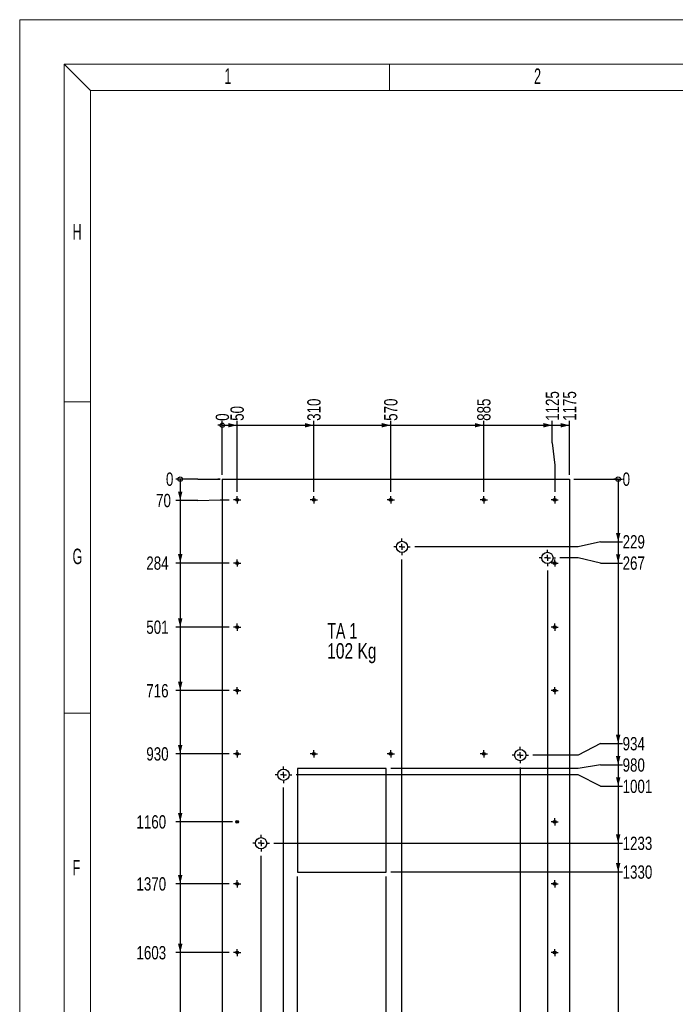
# Model space of a CAD drawing. Header units: millimetres. Extents: x 0 to 841, y 0 to 594.
# Tile 84 of 102: x 0 to 148, y 372 to 594. Entities that reach past the tile are written whole.
import ezdxf

# ---------------------------------------------------------------- set-up
doc = ezdxf.new("R2010")
doc.units = ezdxf.units.MM
doc.linetypes.add('CENTERX2', pattern=[20.32, 12.7, -2.54, 2.54, -2.54])
for name, color, linetype in [('COTES', 1, 'Continuous'), ('NOTES', 6, 'Continuous'), ('TRAIT-MIXTES', 3, 'CENTERX2')]:
    doc.layers.add(name, color=color, linetype=linetype)
doc.layers.add('TRAIT-FORT', color=4, linetype='Continuous', lineweight=25)
doc.styles.add('SLDTEXTSTYLE0', font='TXT', dxfattribs={"width": 0.75})
doc.styles.add('SLDTEXTSTYLE2', font='TXT', dxfattribs={"width": 0.6875})
doc.styles.add('SLDTEXTSTYLE3', font='TXT', dxfattribs={"width": 0.605})
doc.dimstyles.new('SLDDIMSTYLE2', dxfattribs={"dimtxt": 3, "dimasz": 0.333333, "dimexe": 0, "dimexo": 0.0625, "dimgap": 0.75, "dimtad": 0, "dimtih": 1, "dimtoh": 1, "dimdec": 0, "dimlfac": 15, "dimrnd": 1e-09, "dimdsep": 46, "dimtxsty": 'SLDTEXTSTYLE0', "dimblk1": 'ORIGIN', "dimblk2": 'ORIGIN', "dimsah": 1, "dimcen": 0.09, "dimadec": 0, "dimazin": 2, "dimtfac": 1, "dimtdec": 0, "dimtofl": 0, "dimtmove": 0, "dimatfit": 3, "dimldrblk": 'ORIGIN', "dimfxl": 1, "dimfrac": 2, "dimtolj": 1, "dimtzin": 12, "dimarcsym": 0})
doc.dimstyles.new('SLDDIMSTYLE3', dxfattribs={"dimtxt": 3, "dimasz": 2, "dimexe": 0, "dimexo": 0.0625, "dimgap": 0.75, "dimtad": 0, "dimtih": 1, "dimtoh": 1, "dimdec": 0, "dimlfac": 15, "dimrnd": 1e-09, "dimzin": 12, "dimdsep": 46, "dimtxsty": 'SLDTEXTSTYLE0', "dimsah": 1, "dimcen": 0.09, "dimadec": 0, "dimazin": 3, "dimtfac": 1, "dimtdec": 0, "dimtofl": 0, "dimtmove": 0, "dimatfit": 3, "dimfxl": 1, "dimfrac": 2, "dimtolj": 1, "dimtzin": 12, "dimarcsym": 0})

# ---------------------------------------------------------------- blocks, each defined once
blk = doc.blocks.new('SW_NOTE_3')
at = {"layer": 'NOTES', "color": 0, "char_height": 3.5, "attachment_point": 1}
for s, insert, style in [('TA 1', (0, 4.51), 'SLDTEXTSTYLE2'), ('102 Kg', (0, -0.01), 'SLDTEXTSTYLE0')]:
    blk.add_mtext(s, dxfattribs=dict(at, insert=insert, style=style))
blk = doc.blocks.new('_ORIGIN')
at = {"color": 0, "linetype": 'ByBlock', "lineweight": -2}
blk.add_line((0, 0), (-1, 0), dxfattribs=at)
blk.add_circle((0, 0), 0.5, dxfattribs=at)
blk = doc.blocks.new('_D_90')
at = {"layer": 'COTES', "color": 1, "transparency": 16777216}
blk.add_line((45.71, 491.25), (45.71, 503.41), dxfattribs=at)
blk.add_blockref('_ORIGIN', (45.71, 502.41), dxfattribs=at)
at = {"layer": 'COTES', "color": 1, "transparency": 16777216, "insert": (44.23, 503.41), "char_height": 3, "attachment_point": 1, "rotation": 90, "style": 'SLDTEXTSTYLE0'}
blk.add_mtext('0', dxfattribs=at)
blk = doc.blocks.new('_D_91')
at = {"layer": 'COTES', "color": 1, "transparency": 16777216}
for p, q in [((45.71, 502.41), (49.05, 502.41)), ((49.05, 487.4), (49.05, 503.41))]:
    blk.add_line(p, q, dxfattribs=at)
blk.add_solid([(49.05, 502.41), (47.05, 502.91), (47.05, 501.91)], dxfattribs=at)
at = {"layer": 'COTES', "color": 1, "transparency": 16777216, "insert": (47.56, 503.41), "char_height": 3, "attachment_point": 1, "rotation": 90, "style": 'SLDTEXTSTYLE0'}
blk.add_mtext('50', dxfattribs=at)
blk = doc.blocks.new('_D_92')
at = {"layer": 'COTES', "color": 1, "transparency": 16777216}
for p, q in [((49.05, 502.41), (66.38, 502.41)), ((66.38, 487.4), (66.38, 503.41))]:
    blk.add_line(p, q, dxfattribs=at)
blk.add_solid([(66.38, 502.41), (64.38, 502.91), (64.38, 501.91)], dxfattribs=at)
at = {"layer": 'COTES', "color": 1, "transparency": 16777216, "insert": (64.89, 503.41), "char_height": 3, "attachment_point": 1, "rotation": 90, "style": 'SLDTEXTSTYLE0'}
blk.add_mtext('310', dxfattribs=at)
blk = doc.blocks.new('_D_93')
at = {"layer": 'COTES', "color": 1, "transparency": 16777216}
for p, q in [((66.38, 502.41), (83.71, 502.41)), ((83.71, 487.4), (83.71, 503.41))]:
    blk.add_line(p, q, dxfattribs=at)
blk.add_solid([(83.71, 502.41), (81.71, 502.91), (81.71, 501.91)], dxfattribs=at)
at = {"layer": 'COTES', "color": 1, "transparency": 16777216, "insert": (82.23, 503.41), "char_height": 3, "attachment_point": 1, "rotation": 90, "style": 'SLDTEXTSTYLE0'}
blk.add_mtext('570', dxfattribs=at)
blk = doc.blocks.new('_D_94')
at = {"layer": 'COTES', "color": 1, "transparency": 16777216}
for p, q in [((83.71, 502.41), (104.71, 502.41)), ((104.71, 487.4), (104.71, 503.41))]:
    blk.add_line(p, q, dxfattribs=at)
blk.add_solid([(104.71, 502.41), (102.71, 502.91), (102.71, 501.91)], dxfattribs=at)
at = {"layer": 'COTES', "color": 1, "transparency": 16777216, "insert": (103.23, 503.41), "char_height": 3, "attachment_point": 1, "rotation": 90, "style": 'SLDTEXTSTYLE0'}
blk.add_mtext('885', dxfattribs=at)
blk = doc.blocks.new('_D_95')
at = {"layer": 'COTES', "color": 1, "transparency": 16777216}
for p, q in [((104.71, 502.41), (120.17, 502.41)), ((120.17, 498.41), (120.17, 503.41)), ((120.17, 498.41), (120.71, 493.41)), ((120.71, 493.41), (120.71, 487.4))]:
    blk.add_line(p, q, dxfattribs=at)
blk.add_solid([(120.17, 502.41), (118.17, 502.91), (118.17, 501.91)], dxfattribs=at)
at = {"layer": 'COTES', "color": 1, "transparency": 16777216, "insert": (118.69, 503.41), "char_height": 3, "attachment_point": 1, "rotation": 90, "style": 'SLDTEXTSTYLE0'}
blk.add_mtext('1125', dxfattribs=at)
blk = doc.blocks.new('_D_96')
at = {"layer": 'COTES', "color": 1, "transparency": 16777216}
for p, q in [((120.17, 502.41), (124.05, 502.41)), ((124.05, 491.25), (124.05, 503.41))]:
    blk.add_line(p, q, dxfattribs=at)
blk.add_solid([(124.05, 502.41), (122.05, 502.91), (122.05, 501.91)], dxfattribs=at)
at = {"layer": 'COTES', "color": 1, "transparency": 16777216, "insert": (122.56, 503.41), "char_height": 3, "attachment_point": 1, "rotation": 90, "style": 'SLDTEXTSTYLE0'}
blk.add_mtext('1175', dxfattribs=at)
blk = doc.blocks.new('_D_97')
at = {"layer": 'COTES', "color": 1, "transparency": 16777216}
for p, q in [((40.22, 490.25), (35.22, 490.25)), ((40.22, 490.25), (45.22, 490.25)), ((45.22, 490.25), (44.71, 490.25))]:
    blk.add_line(p, q, dxfattribs=at)
blk.add_blockref('_ORIGIN', (36.22, 490.25), dxfattribs=at)
at = {"layer": 'COTES', "color": 1, "transparency": 16777216, "insert": (33, 491.74), "char_height": 3, "attachment_point": 1, "style": 'SLDTEXTSTYLE0'}
blk.add_mtext('0', dxfattribs=at)
blk = doc.blocks.new('_D_98')
at = {"layer": 'COTES', "color": 1, "transparency": 16777216}
for p, q in [((36.22, 490.25), (36.22, 485.44)), ((40.22, 485.44), (35.22, 485.44)), ((40.22, 485.44), (45.22, 485.59)), ((45.22, 485.59), (47.23, 485.59))]:
    blk.add_line(p, q, dxfattribs=at)
blk.add_solid([(36.22, 485.44), (36.72, 487.44), (35.72, 487.44)], dxfattribs=at)
at = {"layer": 'COTES', "color": 1, "transparency": 16777216, "insert": (30.78, 486.93), "char_height": 3, "attachment_point": 1, "style": 'SLDTEXTSTYLE0'}
blk.add_mtext('70', dxfattribs=at)
blk = doc.blocks.new('_D_99')
at = {"layer": 'COTES', "color": 1, "transparency": 16777216}
for p, q in [((36.22, 485.44), (36.22, 471.32)), ((47.23, 471.32), (35.22, 471.32))]:
    blk.add_line(p, q, dxfattribs=at)
blk.add_solid([(36.22, 471.32), (36.72, 473.32), (35.72, 473.32)], dxfattribs=at)
at = {"layer": 'COTES', "color": 1, "transparency": 16777216, "insert": (28.57, 472.8), "char_height": 3, "attachment_point": 1, "style": 'SLDTEXTSTYLE0'}
blk.add_mtext('284', dxfattribs=at)
blk = doc.blocks.new('_D_100')
at = {"layer": 'COTES', "color": 1, "transparency": 16777216}
for p, q in [((36.22, 471.32), (36.22, 456.85)), ((47.23, 456.85), (35.22, 456.85))]:
    blk.add_line(p, q, dxfattribs=at)
blk.add_solid([(36.22, 456.85), (36.72, 458.85), (35.72, 458.85)], dxfattribs=at)
at = {"layer": 'COTES', "color": 1, "transparency": 16777216, "insert": (28.57, 458.34), "char_height": 3, "attachment_point": 1, "style": 'SLDTEXTSTYLE0'}
blk.add_mtext('501', dxfattribs=at)
blk = doc.blocks.new('_D_101')
at = {"layer": 'COTES', "color": 1, "transparency": 16777216}
for p, q in [((36.22, 456.85), (36.22, 442.52)), ((47.23, 442.52), (35.22, 442.52))]:
    blk.add_line(p, q, dxfattribs=at)
blk.add_solid([(36.22, 442.52), (36.72, 444.52), (35.72, 444.52)], dxfattribs=at)
at = {"layer": 'COTES', "color": 1, "transparency": 16777216, "insert": (28.57, 444), "char_height": 3, "attachment_point": 1, "style": 'SLDTEXTSTYLE0'}
blk.add_mtext('716', dxfattribs=at)
blk = doc.blocks.new('_D_102')
at = {"layer": 'COTES', "color": 1, "transparency": 16777216}
for p, q in [((36.22, 442.52), (36.22, 428.25)), ((47.23, 428.25), (35.22, 428.25))]:
    blk.add_line(p, q, dxfattribs=at)
blk.add_solid([(36.22, 428.25), (36.72, 430.25), (35.72, 430.25)], dxfattribs=at)
at = {"layer": 'COTES', "color": 1, "transparency": 16777216, "insert": (28.57, 429.74), "char_height": 3, "attachment_point": 1, "style": 'SLDTEXTSTYLE0'}
blk.add_mtext('930', dxfattribs=at)
blk = doc.blocks.new('_D_103')
at = {"layer": 'COTES', "color": 1, "transparency": 16777216}
for p, q in [((36.22, 428.25), (36.22, 412.92)), ((48.05, 412.92), (35.22, 412.92))]:
    blk.add_line(p, q, dxfattribs=at)
blk.add_solid([(36.22, 412.92), (36.72, 414.92), (35.72, 414.92)], dxfattribs=at)
at = {"layer": 'COTES', "color": 1, "transparency": 16777216, "insert": (26.35, 414.4), "char_height": 3, "attachment_point": 1, "style": 'SLDTEXTSTYLE0'}
blk.add_mtext('1160', dxfattribs=at)
blk = doc.blocks.new('_D_104')
at = {"layer": 'COTES', "color": 1, "transparency": 16777216}
for p, q in [((36.22, 412.92), (36.22, 398.92)), ((47.23, 398.92), (35.22, 398.92))]:
    blk.add_line(p, q, dxfattribs=at)
blk.add_solid([(36.22, 398.92), (36.72, 400.92), (35.72, 400.92)], dxfattribs=at)
at = {"layer": 'COTES', "color": 1, "transparency": 16777216, "insert": (26.35, 400.4), "char_height": 3, "attachment_point": 1, "style": 'SLDTEXTSTYLE0'}
blk.add_mtext('1370', dxfattribs=at)
blk = doc.blocks.new('_D_105')
at = {"layer": 'COTES', "color": 1, "transparency": 16777216}
for p, q in [((36.22, 398.92), (36.22, 383.39)), ((47.23, 383.39), (35.22, 383.39))]:
    blk.add_line(p, q, dxfattribs=at)
blk.add_solid([(36.22, 383.39), (36.72, 385.39), (35.72, 385.39)], dxfattribs=at)
at = {"layer": 'COTES', "color": 1, "transparency": 16777216, "insert": (26.35, 384.87), "char_height": 3, "attachment_point": 1, "style": 'SLDTEXTSTYLE0'}
blk.add_mtext('1603', dxfattribs=at)
blk = doc.blocks.new('_D_106')
at = {"layer": 'COTES', "color": 1, "transparency": 16777216}
for p, q in [((36.22, 383.39), (36.22, 367.92)), ((47.23, 367.92), (35.22, 367.92))]:
    blk.add_line(p, q, dxfattribs=at)
blk.add_solid([(36.22, 367.92), (36.72, 369.92), (35.72, 369.92)], dxfattribs=at)
at = {"layer": 'COTES', "color": 1, "transparency": 16777216, "insert": (26.35, 369.4), "char_height": 3, "attachment_point": 1, "style": 'SLDTEXTSTYLE0'}
blk.add_mtext('1835', dxfattribs=at)
blk = doc.blocks.new('_D_107')
at = {"layer": 'COTES', "color": 1, "transparency": 16777216}
for p, q in [((36.22, 367.92), (36.22, 352.39)), ((47.23, 352.39), (35.22, 352.39))]:
    blk.add_line(p, q, dxfattribs=at)
blk.add_solid([(36.22, 352.39), (36.72, 354.39), (35.72, 354.39)], dxfattribs=at)
at = {"layer": 'COTES', "color": 1, "transparency": 16777216, "insert": (26.35, 353.87), "char_height": 3, "attachment_point": 1, "style": 'SLDTEXTSTYLE0'}
blk.add_mtext('2068', dxfattribs=at)
blk = doc.blocks.new('_D_108')
at = {"layer": 'COTES', "color": 1, "transparency": 16777216}
for p, q in [((36.22, 352.39), (36.22, 336.92)), ((47.23, 336.92), (35.22, 336.92))]:
    blk.add_line(p, q, dxfattribs=at)
blk.add_solid([(36.22, 336.92), (36.72, 338.92), (35.72, 338.92)], dxfattribs=at)
at = {"layer": 'COTES', "color": 1, "transparency": 16777216, "insert": (26.35, 338.4), "char_height": 3, "attachment_point": 1, "style": 'SLDTEXTSTYLE0'}
blk.add_mtext('2300', dxfattribs=at)
blk = doc.blocks.new('_D_109')
at = {"layer": 'COTES', "color": 1, "transparency": 16777216}
for p, q in [((36.22, 336.92), (36.22, 318.19)), ((47.23, 318.19), (35.22, 318.19))]:
    blk.add_line(p, q, dxfattribs=at)
blk.add_solid([(36.22, 318.19), (36.72, 320.19), (35.72, 320.19)], dxfattribs=at)
at = {"layer": 'COTES', "color": 1, "transparency": 16777216, "insert": (26.35, 319.67), "char_height": 3, "attachment_point": 1, "style": 'SLDTEXTSTYLE0'}
blk.add_mtext('2581', dxfattribs=at)
blk = doc.blocks.new('_D_110')
at = {"layer": 'COTES', "color": 1, "transparency": 16777216}
for p, q in [((36.22, 318.19), (36.22, 299.73)), ((40.22, 299.73), (35.22, 299.73)), ((40.22, 299.73), (45.22, 299.59)), ((45.22, 299.59), (48.05, 299.59))]:
    blk.add_line(p, q, dxfattribs=at)
blk.add_solid([(36.22, 299.73), (36.72, 301.73), (35.72, 301.73)], dxfattribs=at)
at = {"layer": 'COTES', "color": 1, "transparency": 16777216, "insert": (26.35, 301.22), "char_height": 3, "attachment_point": 1, "style": 'SLDTEXTSTYLE0'}
blk.add_mtext('2860', dxfattribs=at)
blk = doc.blocks.new('_D_111')
at = {"layer": 'COTES', "color": 1, "transparency": 16777216}
for p, q in [((36.22, 299.73), (36.22, 294.92)), ((44.71, 294.92), (35.22, 294.92))]:
    blk.add_line(p, q, dxfattribs=at)
blk.add_solid([(36.22, 294.92), (36.72, 296.92), (35.72, 296.92)], dxfattribs=at)
at = {"layer": 'COTES', "color": 1, "transparency": 16777216, "insert": (26.35, 296.4), "char_height": 3, "attachment_point": 1, "style": 'SLDTEXTSTYLE0'}
blk.add_mtext('2930', dxfattribs=at)
blk = doc.blocks.new('_D_112')
at = {"layer": 'COTES', "color": 1, "transparency": 16777216}
blk.add_line((125.05, 490.25), (136.04, 490.25), dxfattribs=at)
blk.add_blockref('_ORIGIN', (135.04, 490.25), dxfattribs=at)
at = {"layer": 'COTES', "color": 1, "transparency": 16777216, "insert": (136.04, 491.74), "char_height": 3, "attachment_point": 1, "style": 'SLDTEXTSTYLE0'}
blk.add_mtext('0', dxfattribs=at)
blk = doc.blocks.new('_D_113')
at = {"layer": 'COTES', "color": 1, "transparency": 16777216}
for p, q in [((135.04, 490.25), (135.04, 476.12)), ((131.04, 476.12), (126.04, 474.96)), ((131.04, 476.12), (136.04, 476.12)), ((126.04, 474.96), (89.13, 474.96))]:
    blk.add_line(p, q, dxfattribs=at)
blk.add_solid([(135.04, 476.12), (135.54, 478.12), (134.54, 478.12)], dxfattribs=at)
at = {"layer": 'COTES', "color": 1, "transparency": 16777216, "insert": (136.04, 477.61), "char_height": 3, "attachment_point": 1, "style": 'SLDTEXTSTYLE0'}
blk.add_mtext('229', dxfattribs=at)
blk = doc.blocks.new('_D_114')
at = {"layer": 'COTES', "color": 1, "transparency": 16777216}
for p, q in [((135.04, 476.12), (135.04, 471.31)), ((126.04, 472.47), (121.9, 472.47)), ((131.04, 471.31), (126.04, 472.47)), ((131.04, 471.31), (136.04, 471.31))]:
    blk.add_line(p, q, dxfattribs=at)
blk.add_solid([(135.04, 471.31), (135.54, 473.31), (134.54, 473.31)], dxfattribs=at)
at = {"layer": 'COTES', "color": 1, "transparency": 16777216, "insert": (136.04, 472.8), "char_height": 3, "attachment_point": 1, "style": 'SLDTEXTSTYLE0'}
blk.add_mtext('267', dxfattribs=at)
blk = doc.blocks.new('_D_115')
at = {"layer": 'COTES', "color": 1, "transparency": 16777216}
for p, q in [((135.04, 471.31), (135.04, 430.56)), ((131.04, 430.56), (126.04, 427.97)), ((131.04, 430.56), (136.04, 430.56)), ((126.04, 427.97), (115.78, 427.97))]:
    blk.add_line(p, q, dxfattribs=at)
blk.add_solid([(135.04, 430.56), (135.54, 432.56), (134.54, 432.56)], dxfattribs=at)
at = {"layer": 'COTES', "color": 1, "transparency": 16777216, "insert": (136.04, 432.04), "char_height": 3, "attachment_point": 1, "style": 'SLDTEXTSTYLE0'}
blk.add_mtext('934', dxfattribs=at)
blk = doc.blocks.new('_D_116')
at = {"layer": 'COTES', "color": 1, "transparency": 16777216}
for p, q in [((135.04, 430.56), (135.04, 425.75)), ((126.04, 424.92), (83.71, 424.92)), ((131.04, 425.75), (126.04, 424.92)), ((131.04, 425.75), (136.04, 425.75))]:
    blk.add_line(p, q, dxfattribs=at)
blk.add_solid([(135.04, 425.75), (135.54, 427.75), (134.54, 427.75)], dxfattribs=at)
at = {"layer": 'COTES', "color": 1, "transparency": 16777216, "insert": (136.04, 427.23), "char_height": 3, "attachment_point": 1, "style": 'SLDTEXTSTYLE0'}
blk.add_mtext('980', dxfattribs=at)
blk = doc.blocks.new('_D_117')
at = {"layer": 'COTES', "color": 1, "transparency": 16777216}
for p, q in [((135.04, 425.75), (135.04, 420.94)), ((126.04, 423.53), (62.39, 423.53)), ((131.04, 420.94), (126.04, 423.53)), ((131.04, 420.94), (136.04, 420.94))]:
    blk.add_line(p, q, dxfattribs=at)
blk.add_solid([(135.04, 420.94), (135.54, 422.94), (134.54, 422.94)], dxfattribs=at)
at = {"layer": 'COTES', "color": 1, "transparency": 16777216, "insert": (136.04, 422.42), "char_height": 3, "attachment_point": 1, "style": 'SLDTEXTSTYLE0'}
blk.add_mtext('1001', dxfattribs=at)
blk = doc.blocks.new('_D_118')
at = {"layer": 'COTES', "color": 1, "transparency": 16777216}
for p, q in [((135.04, 420.94), (135.04, 408.07)), ((57.33, 408.07), (136.04, 408.07))]:
    blk.add_line(p, q, dxfattribs=at)
blk.add_solid([(135.04, 408.07), (135.54, 410.07), (134.54, 410.07)], dxfattribs=at)
at = {"layer": 'COTES', "color": 1, "transparency": 16777216, "insert": (136.04, 409.56), "char_height": 3, "attachment_point": 1, "style": 'SLDTEXTSTYLE0'}
blk.add_mtext('1233', dxfattribs=at)
blk = doc.blocks.new('_D_119')
at = {"layer": 'COTES', "color": 1, "transparency": 16777216}
for p, q in [((135.04, 408.07), (135.04, 401.59)), ((83.71, 401.59), (136.04, 401.59))]:
    blk.add_line(p, q, dxfattribs=at)
blk.add_solid([(135.04, 401.59), (135.54, 403.59), (134.54, 403.59)], dxfattribs=at)
at = {"layer": 'COTES', "color": 1, "transparency": 16777216, "insert": (136.04, 403.07), "char_height": 3, "attachment_point": 1, "style": 'SLDTEXTSTYLE0'}
blk.add_mtext('1330', dxfattribs=at)
blk = doc.blocks.new('_D_120')
at = {"layer": 'COTES', "color": 1, "transparency": 16777216}
for p, q in [((135.04, 401.59), (135.04, 336.74)), ((62.36, 336.74), (136.04, 336.74))]:
    blk.add_line(p, q, dxfattribs=at)
blk.add_solid([(135.04, 336.74), (135.54, 338.74), (134.54, 338.74)], dxfattribs=at)
at = {"layer": 'COTES', "color": 1, "transparency": 16777216, "insert": (136.04, 338.23), "char_height": 3, "attachment_point": 1, "style": 'SLDTEXTSTYLE0'}
blk.add_mtext('2303', dxfattribs=at)
blk = doc.blocks.new('_D_121')
at = {"layer": 'COTES', "color": 1, "transparency": 16777216}
for p, q in [((135.04, 336.74), (135.04, 312.84)), ((126.04, 312.21), (60.75, 312.21)), ((131.04, 312.84), (126.04, 312.21)), ((131.04, 312.84), (136.04, 312.84))]:
    blk.add_line(p, q, dxfattribs=at)
blk.add_solid([(135.04, 312.84), (135.54, 314.84), (134.54, 314.84)], dxfattribs=at)
at = {"layer": 'COTES', "color": 1, "transparency": 16777216, "insert": (136.04, 314.32), "char_height": 3, "attachment_point": 1, "style": 'SLDTEXTSTYLE0'}
blk.add_mtext('2671', dxfattribs=at)
blk = doc.blocks.new('_D_122')
at = {"layer": 'COTES', "color": 1, "transparency": 16777216}
for p, q in [((135.04, 312.84), (135.04, 308.03)), ((126.04, 308.65), (65.07, 308.65)), ((131.04, 308.03), (126.04, 308.65)), ((131.04, 308.03), (136.04, 308.03))]:
    blk.add_line(p, q, dxfattribs=at)
blk.add_solid([(135.04, 308.03), (135.54, 310.03), (134.54, 310.03)], dxfattribs=at)
at = {"layer": 'COTES', "color": 1, "transparency": 16777216, "insert": (136.04, 309.51), "char_height": 3, "attachment_point": 1, "style": 'SLDTEXTSTYLE0'}
blk.add_mtext('2724', dxfattribs=at)
blk = doc.blocks.new('_D_123')
at = {"layer": 'COTES', "color": 1, "transparency": 16777216}
for p, q in [((135.04, 308.03), (135.04, 294.92)), ((125.05, 294.92), (136.04, 294.92))]:
    blk.add_line(p, q, dxfattribs=at)
blk.add_solid([(135.04, 294.92), (135.54, 296.92), (134.54, 296.92)], dxfattribs=at)
at = {"layer": 'COTES', "color": 1, "transparency": 16777216, "insert": (136.04, 296.4), "char_height": 3, "attachment_point": 1, "style": 'SLDTEXTSTYLE0'}
blk.add_mtext('2930', dxfattribs=at)
blk = doc.blocks.new('_D_125')
at = {"layer": 'COTES', "color": 1, "transparency": 16777216}
for p, q in [((54.46, 294.92), (54.46, 405.21)), ((50.52, 289.92), (54.46, 294.92)), ((50.52, 289.92), (50.52, 284.92)), ((45.71, 285.92), (50.52, 285.92))]:
    blk.add_line(p, q, dxfattribs=at)
blk.add_solid([(50.52, 285.92), (48.52, 286.42), (48.52, 285.42)], dxfattribs=at)
at = {"layer": 'COTES', "color": 1, "transparency": 16777216, "insert": (49.04, 278.27), "char_height": 3, "attachment_point": 1, "rotation": 90, "style": 'SLDTEXTSTYLE0'}
blk.add_mtext('131', dxfattribs=at)
blk = doc.blocks.new('_D_127')
at = {"layer": 'COTES', "color": 1, "transparency": 16777216}
for p, q in [((59.52, 294.92), (59.52, 420.66)), ((56.31, 289.92), (59.52, 294.92)), ((56.31, 289.92), (56.31, 284.92)), ((55.33, 285.92), (56.31, 285.92))]:
    blk.add_line(p, q, dxfattribs=at)
blk.add_solid([(56.31, 285.92), (54.31, 286.42), (54.31, 285.42)], dxfattribs=at)
at = {"layer": 'COTES', "color": 1, "transparency": 16777216, "insert": (54.82, 278.27), "char_height": 3, "attachment_point": 1, "rotation": 90, "style": 'SLDTEXTSTYLE0'}
blk.add_mtext('207', dxfattribs=at)
blk = doc.blocks.new('_D_129')
at = {"layer": 'COTES', "color": 1, "transparency": 16777216}
for p, q in [((62.71, 354.56), (62.71, 400.59)), ((65.93, 349.56), (62.71, 354.56)), ((65.93, 349.56), (65.93, 284.92)), ((61.12, 285.92), (65.93, 285.92))]:
    blk.add_line(p, q, dxfattribs=at)
blk.add_solid([(65.93, 285.92), (63.93, 286.42), (63.93, 285.42)], dxfattribs=at)
at = {"layer": 'COTES', "color": 1, "transparency": 16777216, "insert": (64.44, 278.27), "char_height": 3, "attachment_point": 1, "rotation": 90, "style": 'SLDTEXTSTYLE0'}
blk.add_mtext('255', dxfattribs=at)
blk = doc.blocks.new('_D_130')
at = {"layer": 'COTES', "color": 1, "transparency": 16777216}
for p, q in [((82.71, 294.92), (82.71, 400.59)), ((82.08, 289.92), (82.71, 294.92)), ((82.08, 289.92), (82.08, 284.92)), ((65.93, 285.92), (82.08, 285.92))]:
    blk.add_line(p, q, dxfattribs=at)
blk.add_solid([(82.08, 285.92), (80.08, 286.42), (80.08, 285.42)], dxfattribs=at)
at = {"layer": 'COTES', "color": 1, "transparency": 16777216, "insert": (80.6, 278.27), "char_height": 3, "attachment_point": 1, "rotation": 90, "style": 'SLDTEXTSTYLE0'}
blk.add_mtext('555', dxfattribs=at)
blk = doc.blocks.new('_D_131')
at = {"layer": 'COTES', "color": 1, "transparency": 16777216}
for p, q in [((86.26, 294.92), (86.26, 472.09)), ((86.89, 289.92), (86.26, 294.92)), ((86.89, 289.92), (86.89, 284.92)), ((82.08, 285.92), (86.89, 285.92))]:
    blk.add_line(p, q, dxfattribs=at)
blk.add_solid([(86.89, 285.92), (84.89, 286.42), (84.89, 285.42)], dxfattribs=at)
at = {"layer": 'COTES', "color": 1, "transparency": 16777216, "insert": (85.41, 278.27), "char_height": 3, "attachment_point": 1, "rotation": 90, "style": 'SLDTEXTSTYLE0'}
blk.add_mtext('608', dxfattribs=at)
blk = doc.blocks.new('_D_132')
at = {"layer": 'COTES', "color": 1, "transparency": 16777216}
for p, q in [((112.94, 425.14), (112.94, 284.92)), ((86.89, 285.92), (112.94, 285.92))]:
    blk.add_line(p, q, dxfattribs=at)
blk.add_solid([(112.94, 285.92), (110.94, 286.42), (110.94, 285.42)], dxfattribs=at)
at = {"layer": 'COTES', "color": 1, "transparency": 16777216, "insert": (111.46, 276.05), "char_height": 3, "attachment_point": 1, "rotation": 90, "style": 'SLDTEXTSTYLE0'}
blk.add_mtext('1008', dxfattribs=at)
blk = doc.blocks.new('_D_133')
at = {"layer": 'COTES', "color": 1, "transparency": 16777216}
for p, q in [((119.07, 469.64), (119.07, 284.92)), ((112.94, 285.92), (119.07, 285.92))]:
    blk.add_line(p, q, dxfattribs=at)
blk.add_solid([(119.07, 285.92), (117.07, 286.42), (117.07, 285.42)], dxfattribs=at)
at = {"layer": 'COTES', "color": 1, "transparency": 16777216, "insert": (117.59, 276.05), "char_height": 3, "attachment_point": 1, "rotation": 90, "style": 'SLDTEXTSTYLE0'}
blk.add_mtext('1100', dxfattribs=at)
blk = doc.blocks.new('SW_CENTERMARKSYMBOL_0')
at = {"layer": 'TRAIT-MIXTES', "color": 0}
for p, q in [((-0.67, 0), (-0.82, 0)), ((0, 0), (-0.67, 0)), ((0, 0.67), (0, 0.82)), ((0, 0), (0, 0.67)), ((0, 0), (0, -0.67)), ((0, 0), (0.67, 0)), ((0.67, 0), (0.82, 0)), ((0, -0.67), (0, -0.82))]:
    blk.add_line(p, q, dxfattribs=at)
blk = doc.blocks.new('SW_CENTERMARKSYMBOL_1')
at = {"layer": 'TRAIT-MIXTES', "color": 0}
for p, q in [((-0.67, 0), (-0.82, 0)), ((0, 0), (-0.67, 0)), ((0, 0.67), (0, 0.82)), ((0, 0), (0, 0.67)), ((0, 0), (0, -0.67)), ((0, 0), (0.67, 0)), ((0.67, 0), (0.82, 0)), ((0, -0.67), (0, -0.82))]:
    blk.add_line(p, q, dxfattribs=at)
blk = doc.blocks.new('SW_CENTERMARKSYMBOL_2')
at = {"layer": 'TRAIT-MIXTES', "color": 0}
for p, q in [((-0.67, 0), (-0.82, 0)), ((0, 0), (-0.67, 0)), ((0, 0.67), (0, 0.82)), ((0, 0), (0, 0.67)), ((0, 0), (0, -0.67)), ((0, 0), (0.67, 0)), ((0.67, 0), (0.82, 0)), ((0, -0.67), (0, -0.82))]:
    blk.add_line(p, q, dxfattribs=at)
blk = doc.blocks.new('SW_CENTERMARKSYMBOL_3')
at = {"layer": 'TRAIT-MIXTES', "color": 0}
for p, q in [((-0.67, 0), (-0.82, 0)), ((0, 0), (-0.67, 0)), ((0, 0.67), (0, 0.82)), ((0, 0), (0, 0.67)), ((0, 0), (0, -0.67)), ((0, 0), (0.67, 0)), ((0.67, 0), (0.82, 0)), ((0, -0.67), (0, -0.82))]:
    blk.add_line(p, q, dxfattribs=at)
blk = doc.blocks.new('SW_CENTERMARKSYMBOL_4')
at = {"layer": 'TRAIT-MIXTES', "color": 0}
for p, q in [((-0.67, 0), (-0.82, 0)), ((0, 0), (-0.67, 0)), ((0, 0.67), (0, 0.82)), ((0, 0), (0, 0.67)), ((0, 0), (0, -0.67)), ((0, 0), (0.67, 0)), ((0.67, 0), (0.82, 0)), ((0, -0.67), (0, -0.82))]:
    blk.add_line(p, q, dxfattribs=at)
blk = doc.blocks.new('SW_CENTERMARKSYMBOL_5')
at = {"layer": 'TRAIT-MIXTES', "color": 0}
for p, q in [((-0.67, 0), (-0.82, 0)), ((0, 0), (-0.67, 0)), ((0, 0.67), (0, 0.82)), ((0, 0), (0, 0.67)), ((0, 0), (0, -0.67)), ((0, 0), (0.67, 0)), ((0.67, 0), (0.82, 0)), ((0, -0.67), (0, -0.82))]:
    blk.add_line(p, q, dxfattribs=at)
blk = doc.blocks.new('SW_CENTERMARKSYMBOL_6')
at = {"layer": 'TRAIT-MIXTES', "color": 0}
for p, q in [((-0.67, 0), (-0.82, 0)), ((0, 0), (-0.67, 0)), ((0, 0.67), (0, 0.82)), ((0, 0), (0, 0.67)), ((0, 0), (0, -0.67)), ((0, 0), (0.67, 0)), ((0.67, 0), (0.82, 0)), ((0, -0.67), (0, -0.82))]:
    blk.add_line(p, q, dxfattribs=at)
blk = doc.blocks.new('SW_CENTERMARKSYMBOL_7')
at = {"layer": 'TRAIT-MIXTES', "color": 0}
for p, q in [((-0.67, 0), (-0.82, 0)), ((0, 0), (-0.67, 0)), ((0, 0.67), (0, 0.82)), ((0, 0), (0, 0.67)), ((0, 0), (0, -0.67)), ((0, 0), (0.67, 0)), ((0.67, 0), (0.82, 0)), ((0, -0.67), (0, -0.82))]:
    blk.add_line(p, q, dxfattribs=at)
blk = doc.blocks.new('SW_CENTERMARKSYMBOL_8')
at = {"layer": 'TRAIT-MIXTES', "color": 0}
for p, q in [((-0.67, 0), (-0.82, 0)), ((0, 0), (-0.67, 0)), ((0, 0.67), (0, 0.82)), ((0, 0), (0, 0.67)), ((0, 0), (0, -0.67)), ((0, 0), (0.67, 0)), ((0.67, 0), (0.82, 0)), ((0, -0.67), (0, -0.82))]:
    blk.add_line(p, q, dxfattribs=at)
blk = doc.blocks.new('SW_CENTERMARKSYMBOL_13')
at = {"layer": 'TRAIT-MIXTES', "color": 0}
for p, q in [((-0.67, 0), (-0.82, 0)), ((0, 0), (-0.67, 0)), ((0, 0.67), (0, 0.82)), ((0, 0), (0, 0.67)), ((0, 0), (0, -0.67)), ((0, 0), (0.67, 0)), ((0.67, 0), (0.82, 0)), ((0, -0.67), (0, -0.82))]:
    blk.add_line(p, q, dxfattribs=at)
blk = doc.blocks.new('SW_CENTERMARKSYMBOL_14')
at = {"layer": 'TRAIT-MIXTES', "color": 0}
for p, q in [((-0.67, 0), (-0.82, 0)), ((0, 0), (-0.67, 0)), ((0, 0.67), (0, 0.82)), ((0, 0), (0, 0.67)), ((0, 0), (0, -0.67)), ((0, 0), (0.67, 0)), ((0.67, 0), (0.82, 0)), ((0, -0.67), (0, -0.82))]:
    blk.add_line(p, q, dxfattribs=at)
blk = doc.blocks.new('SW_CENTERMARKSYMBOL_20')
at = {"layer": 'TRAIT-MIXTES', "color": 0}
for p, q in [((-0.67, 0), (-0.82, 0)), ((0, 0), (-0.67, 0)), ((0, 0.67), (0, 0.82)), ((0, 0), (0, 0.67)), ((0, 0), (0, -0.67)), ((0, 0), (0.67, 0)), ((0.67, 0), (0.82, 0)), ((0, -0.67), (0, -0.82))]:
    blk.add_line(p, q, dxfattribs=at)
blk = doc.blocks.new('SW_CENTERMARKSYMBOL_21')
at = {"layer": 'TRAIT-MIXTES', "color": 0}
for p, q in [((-0.67, 0), (-0.82, 0)), ((0, 0), (-0.67, 0)), ((0, 0.67), (0, 0.82)), ((0, 0), (0, 0.67)), ((0, 0), (0, -0.67)), ((0, 0), (0.67, 0)), ((0.67, 0), (0.82, 0)), ((0, -0.67), (0, -0.82))]:
    blk.add_line(p, q, dxfattribs=at)
blk = doc.blocks.new('SW_CENTERMARKSYMBOL_22')
at = {"layer": 'TRAIT-MIXTES', "color": 0}
for p, q in [((-0.67, 0), (-0.82, 0)), ((0, 0), (-0.67, 0)), ((0, 0.67), (0, 0.82)), ((0, 0), (0, 0.67)), ((0, 0), (0, -0.67)), ((0, 0), (0.67, 0)), ((0.67, 0), (0.82, 0)), ((0, -0.67), (0, -0.82))]:
    blk.add_line(p, q, dxfattribs=at)
blk = doc.blocks.new('SW_CENTERMARKSYMBOL_23')
at = {"layer": 'TRAIT-MIXTES', "color": 0}
for p, q in [((-0.67, 0), (-0.82, 0)), ((0, 0), (-0.67, 0)), ((0, 0.67), (0, 0.82)), ((0, 0), (0, 0.67)), ((0, 0), (0, -0.67)), ((0, 0), (0.67, 0)), ((0.67, 0), (0.82, 0)), ((0, -0.67), (0, -0.82))]:
    blk.add_line(p, q, dxfattribs=at)
blk = doc.blocks.new('SW_CENTERMARKSYMBOL_24')
at = {"layer": 'TRAIT-MIXTES', "color": 0}
for p, q in [((-0.67, 0), (-0.82, 0)), ((0, 0), (-0.67, 0)), ((0, 0.67), (0, 0.82)), ((0, 0), (0, 0.67)), ((0, 0), (0, -0.67)), ((0, 0), (0.67, 0)), ((0.67, 0), (0.82, 0)), ((0, -0.67), (0, -0.82))]:
    blk.add_line(p, q, dxfattribs=at)
blk = doc.blocks.new('SW_CENTERMARKSYMBOL_25')
at = {"layer": 'TRAIT-MIXTES', "color": 0}
for p, q in [((-0.67, 0), (-0.82, 0)), ((0, 0), (-0.67, 0)), ((0, 0.67), (0, 0.82)), ((0, 0), (0, 0.67)), ((0, 0), (0, -0.67)), ((0, 0), (0.67, 0)), ((0.67, 0), (0.82, 0)), ((0, -0.67), (0, -0.82))]:
    blk.add_line(p, q, dxfattribs=at)
blk = doc.blocks.new('SW_CENTERMARKSYMBOL_26')
at = {"layer": 'TRAIT-MIXTES', "color": 0}
for p, q in [((-0.67, 0), (-0.82, 0)), ((0, 0), (-0.67, 0)), ((0, 0.67), (0, 0.82)), ((0, 0), (0, 0.67)), ((0, 0), (0, -0.67)), ((0, 0), (0.67, 0)), ((0.67, 0), (0.82, 0)), ((0, -0.67), (0, -0.82))]:
    blk.add_line(p, q, dxfattribs=at)
blk = doc.blocks.new('SW_CENTERMARKSYMBOL_27')
at = {"layer": 'TRAIT-MIXTES', "color": 0}
for p, q in [((-0.67, 0), (-0.82, 0)), ((0, 0), (-0.67, 0)), ((0, 0.67), (0, 0.82)), ((0, 0), (0, 0.67)), ((0, 0), (0, -0.67)), ((0, 0), (0.67, 0)), ((0.67, 0), (0.82, 0)), ((0, -0.67), (0, -0.82))]:
    blk.add_line(p, q, dxfattribs=at)
blk = doc.blocks.new('SW_CENTERMARKSYMBOL_33')
at = {"layer": 'TRAIT-MIXTES', "color": 0}
for p, q in [((-0.67, 0), (-0.82, 0)), ((0, 0), (-0.67, 0)), ((0, 0.67), (0, 0.82)), ((0, 0), (0, 0.67)), ((0, 0), (0, -0.67)), ((0, 0), (0.67, 0)), ((0.67, 0), (0.82, 0)), ((0, -0.67), (0, -0.82))]:
    blk.add_line(p, q, dxfattribs=at)
blk = doc.blocks.new('SW_CENTERMARKSYMBOL_34')
at = {"layer": 'TRAIT-MIXTES', "color": 0}
for p, q in [((-1.33, 0), (-1.87, 0)), ((0, 0), (-0.67, 0)), ((0, 1.33), (0, 1.87)), ((0, 0), (0, 0.67)), ((0, 0), (0, -0.67)), ((0, 0), (0.67, 0)), ((1.33, 0), (1.87, 0)), ((0, -1.33), (0, -1.87))]:
    blk.add_line(p, q, dxfattribs=at)
blk = doc.blocks.new('SW_CENTERMARKSYMBOL_35')
at = {"layer": 'TRAIT-MIXTES', "color": 0}
for p, q in [((-1.33, 0), (-1.83, 0)), ((0, 0), (-0.67, 0)), ((0, 1.33), (0, 1.83)), ((0, 0), (0, 0.67)), ((0, 0), (0, -0.67)), ((0, 0), (0.67, 0)), ((1.33, 0), (1.83, 0)), ((0, -1.33), (0, -1.83))]:
    blk.add_line(p, q, dxfattribs=at)
blk = doc.blocks.new('SW_CENTERMARKSYMBOL_36')
at = {"layer": 'TRAIT-MIXTES', "color": 0}
for p, q in [((-1.33, 0), (-1.83, 0)), ((0, 0), (-0.67, 0)), ((0, 1.33), (0, 1.83)), ((0, 0), (0, 0.67)), ((0, 0), (0, -0.67)), ((0, 0), (0.67, 0)), ((1.33, 0), (1.83, 0)), ((0, -1.33), (0, -1.83))]:
    blk.add_line(p, q, dxfattribs=at)
blk = doc.blocks.new('SW_CENTERMARKSYMBOL_37')
at = {"layer": 'TRAIT-MIXTES', "color": 0}
for p, q in [((-1.33, 0), (-1.87, 0)), ((0, 0), (-0.67, 0)), ((0, 1.33), (0, 1.87)), ((0, 0), (0, 0.67)), ((0, 0), (0, -0.67)), ((0, 0), (0.67, 0)), ((1.33, 0), (1.87, 0)), ((0, -1.33), (0, -1.87))]:
    blk.add_line(p, q, dxfattribs=at)
blk = doc.blocks.new('SW_CENTERMARKSYMBOL_38')
at = {"layer": 'TRAIT-MIXTES', "color": 0}
for p, q in [((-1.33, 0), (-1.87, 0)), ((0, 0), (-0.67, 0)), ((0, 1.33), (0, 1.87)), ((0, 0), (0, 0.67)), ((0, 0), (0, -0.67)), ((0, 0), (0.67, 0)), ((1.33, 0), (1.87, 0)), ((0, -1.33), (0, -1.87))]:
    blk.add_line(p, q, dxfattribs=at)

msp = doc.modelspace()

# ---------------------------------------------------------------- linework, layer by layer
at = {"color": 7, "linetype": 'Continuous', "lineweight": 18}
for p, q in [((841.00104, 593.94307), (0.00104, 593.94307)), ((0.00104, -0.05693), (0.00104, 593.94307)), ((831.00104, 583.94307), (10.00104, 583.94307)), ((10.00104, 9.94307), (10.00104, 583.94307)), ((16.00104, 577.94307), (10.00104, 583.94307)), ((83.41774, 577.94307), (83.41774, 583.94307)), ((16.00104, 15.94307), (16.00104, 577.94307)), ((16.00104, 577.94307), (825.00104, 577.94307)), ((16.00104, 507.69307), (10.00104, 507.69307)), ((16.00104, 437.44307), (10.00104, 437.44307))]:
    msp.add_line(p, q, dxfattribs=at)
at = {"layer": 'TRAIT-FORT', "color": 4, "linetype": 'Continuous', "lineweight": 25}
for p, q in [((45.71282, 490.25232), (45.71282, 294.91898)), ((45.71282, 490.25232), (124.04615, 490.25232)), ((124.04615, 490.25232), (124.04615, 294.91898)), ((62.71282, 424.91898), (62.71282, 401.58565)), ((82.71282, 424.91898), (62.71282, 424.91898)), ((82.71282, 401.58565), (82.71282, 424.91898)), ((62.71282, 401.58565), (82.71282, 401.58565))]:
    msp.add_line(p, q, dxfattribs=at)
for centre, radius in [((49.04615, 485.58565), 0.31333), ((49.04615, 485.58565), 0.15), ((66.37949, 485.58565), 0.31333), ((66.37949, 485.58565), 0.15), ((83.71282, 485.58565), 0.31333), ((83.71282, 485.58565), 0.15), ((104.71282, 485.58565), 0.31333), ((104.71282, 485.58565), 0.15), ((120.71282, 485.58565), 0.31333), ((120.71282, 485.58565), 0.15), ((86.26057, 474.95954), 1.26667), ((119.07096, 472.46987), 1.26667), ((49.04615, 471.31898), 0.31333), ((49.04615, 471.31898), 0.15), ((120.71282, 471.31898), 0.31333), ((120.71282, 471.31898), 0.15), ((49.04615, 456.85232), 0.31333), ((49.04615, 456.85232), 0.15), ((120.71282, 456.85232), 0.31333), ((120.71282, 456.85232), 0.15), ((49.04615, 442.51898), 0.31333), ((49.04615, 442.51898), 0.15), ((120.71282, 442.51898), 0.31333), ((120.71282, 442.51898), 0.15), ((112.94302, 427.97199), 1.26667), ((49.04615, 428.25232), 0.31333), ((49.04615, 428.25232), 0.15), ((66.37949, 428.25232), 0.31333), ((66.37949, 428.25232), 0.15), ((83.71282, 428.25232), 0.31333), ((83.71282, 428.25232), 0.15), ((104.71282, 428.25232), 0.31333), ((104.71282, 428.25232), 0.15), ((59.52211, 423.52525), 1.26667), ((49.04615, 412.91898), 0.31333), ((49.04615, 412.91898), 0.15), ((120.71282, 412.91898), 0.31333), ((120.71282, 412.91898), 0.15), ((54.46249, 408.07382), 1.26667), ((49.04615, 398.91898), 0.31333), ((49.04615, 398.91898), 0.15), ((120.71282, 398.91898), 0.31333), ((120.71282, 398.91898), 0.15), ((49.04615, 383.38565), 0.31333), ((49.04615, 383.38565), 0.15), ((120.71282, 383.38565), 0.31333), ((120.71282, 383.38565), 0.15)]:
    msp.add_circle(centre, radius, dxfattribs=at)

# ---------------------------------------------------------------- block references
at = {"layer": 'NOTES', "color": 211}
msp.add_blockref('SW_NOTE_3', (69.37896, 453.2487), dxfattribs=at)
at = {"layer": 'TRAIT-MIXTES', "color": 3}
for name, p in [('SW_CENTERMARKSYMBOL_33', (49.04615, 485.58565)), ('SW_CENTERMARKSYMBOL_23', (66.37949, 485.58565)), ('SW_CENTERMARKSYMBOL_22', (83.71282, 485.58565)), ('SW_CENTERMARKSYMBOL_21', (104.71282, 485.58565)), ('SW_CENTERMARKSYMBOL_20', (120.71282, 485.58565)), ('SW_CENTERMARKSYMBOL_34', (86.26057, 474.95954)), ('SW_CENTERMARKSYMBOL_35', (119.07096, 472.46987)), ('SW_CENTERMARKSYMBOL_5', (49.04615, 471.31898)), ('SW_CENTERMARKSYMBOL_0', (120.71282, 471.31898)), ('SW_CENTERMARKSYMBOL_4', (49.04615, 456.85232)), ('SW_CENTERMARKSYMBOL_1', (120.71282, 456.85232)), ('SW_CENTERMARKSYMBOL_3', (49.04615, 442.51898)), ('SW_CENTERMARKSYMBOL_2', (120.71282, 442.51898)), ('SW_CENTERMARKSYMBOL_27', (49.04615, 428.25232)), ('SW_CENTERMARKSYMBOL_26', (66.37949, 428.25232)), ('SW_CENTERMARKSYMBOL_25', (83.71282, 428.25232)), ('SW_CENTERMARKSYMBOL_24', (104.71282, 428.25232)), ('SW_CENTERMARKSYMBOL_36', (112.94302, 427.97199)), ('SW_CENTERMARKSYMBOL_37', (59.52211, 423.52525)), ('SW_CENTERMARKSYMBOL_6', (120.71282, 412.91898)), ('SW_CENTERMARKSYMBOL_38', (54.46249, 408.07382)), ('SW_CENTERMARKSYMBOL_14', (49.04615, 398.91898)), ('SW_CENTERMARKSYMBOL_7', (120.71282, 398.91898)), ('SW_CENTERMARKSYMBOL_13', (49.04615, 383.38565)), ('SW_CENTERMARKSYMBOL_8', (120.71282, 383.38565))]:
    msp.add_blockref(name, p, dxfattribs=at)

# ---------------------------------------------------------------- texts
at = {"layer": 'NOTES', "color": 211, "char_height": 3.5, "attachment_point": 1, "style": 'SLDTEXTSTYLE3'}
for s, insert in [('1', (46.17606, 582.9437)), ('2', (116.05942, 582.9437)), ('H', (11.93437, 547.8187)), ('G', (11.93437, 474.5687)), ('F', (11.93437, 404.3187))]:
    msp.add_mtext(s, dxfattribs=dict(at, insert=insert))

# ---------------------------------------------------------------- dimensions: what is measured, and where the dimension line sits
at = {"layer": 'COTES', "color": 1}
for feature_location, offset, dtype, origin, dimstyle, picture, middle in [((120.71282, 486.40232), (-0.54075, 17.00427), 1, (45.71282, 490.25232), 'SLDDIMSTYLE3', '_D_95', (120.17207, 507.83992)), ((124.04615, 490.25232), (0, 13.15427), 1, (45.71282, 490.25232), 'SLDDIMSTYLE3', '_D_96', (124.04615, 507.83992)), ((66.37949, 486.40232), (0, 17.00427), 1, (45.71282, 490.25232), 'SLDDIMSTYLE3', '_D_92', (66.37949, 506.73159)), ((83.71282, 486.40232), (0, 17.00427), 1, (45.71282, 490.25232), 'SLDDIMSTYLE3', '_D_93', (83.71282, 506.73159)), ((104.71282, 486.40232), (0, 17.00427), 1, (45.71282, 490.25232), 'SLDDIMSTYLE3', '_D_94', (104.71282, 506.73159)), ((49.04615, 486.40232), (0, 17.00427), 1, (45.71282, 490.25232), 'SLDDIMSTYLE3', '_D_91', (49.04615, 505.62325)), ((45.7128185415, 490.2523151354), (0, 13.1542724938), 1, (45.7128185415, 490.2523151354), 'SLDDIMSTYLE2', '_D_90', (45.7128185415, 504.5149209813)), ((45.7128185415, 490.2523151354), (-10.4949055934, 0), 0, (45.7128185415, 490.2523151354), 'SLDDIMSTYLE2', '_D_97', (34.1095795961, 490.2523151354)), ((124.0461518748, 490.2523151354), (11.9973680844, 0), 0, (124.0461518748, 490.2523151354), 'SLDDIMSTYLE2', '_D_112', (137.1518533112, 490.2523151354)), ((49.04615, 412.91898), (-13.82824, 0), 0, (45.71282, 490.25232), 'SLDDIMSTYLE3', '_D_103', (30.78458, 412.91898)), ((48.22949, 398.91898), (-13.01157, 0), 0, (45.71282, 490.25232), 'SLDDIMSTYLE3', '_D_104', (30.78458, 398.91898)), ((48.22949, 383.38565), (-13.01157, 0), 0, (45.71282, 490.25232), 'SLDDIMSTYLE3', '_D_105', (30.78458, 383.38565)), ((48.22949, 367.91898), (-13.01157, 0), 0, (45.71282, 490.25232), 'SLDDIMSTYLE3', '_D_106', (30.78458, 367.91898)), ((48.22949, 352.38565), (-13.01157, 0), 0, (45.71282, 490.25232), 'SLDDIMSTYLE3', '_D_107', (30.78458, 352.38565)), ((48.22949, 336.91898), (-13.01157, 0), 0, (45.71282, 490.25232), 'SLDDIMSTYLE3', '_D_108', (30.78458, 336.91898)), ((48.22949, 318.18565), (-13.01157, 0), 0, (45.71282, 490.25232), 'SLDDIMSTYLE3', '_D_109', (30.78458, 318.18565)), ((49.04615, 299.58565), (-13.82824, 0.14346), 0, (45.71282, 490.25232), 'SLDDIMSTYLE3', '_D_110', (30.78458, 299.72911)), ((45.71282, 294.91898), (-10.49491, 0), 0, (45.71282, 490.25232), 'SLDDIMSTYLE3', '_D_111', (30.78458, 294.91898)), ((48.22949, 471.31898), (-13.01157, 0), 0, (45.71282, 490.25232), 'SLDDIMSTYLE3', '_D_99', (31.89291, 471.31898)), ((48.22949, 456.85232), (-13.01157, 0), 0, (45.71282, 490.25232), 'SLDDIMSTYLE3', '_D_100', (31.89291, 456.85232)), ((48.22949, 442.51898), (-13.01157, 0), 0, (45.71282, 490.25232), 'SLDDIMSTYLE3', '_D_101', (31.89291, 442.51898)), ((48.22949, 428.25232), (-13.01157, 0), 0, (45.71282, 490.25232), 'SLDDIMSTYLE3', '_D_102', (31.89291, 428.25232)), ((48.22949, 485.58565), (-13.01157, -0.14346), 0, (45.71282, 490.25232), 'SLDDIMSTYLE3', '_D_98', (33.00125, 485.44219)), ((56.32916, 408.07382), (79.71436, 0), 0, (124.04615, 490.25232), 'SLDDIMSTYLE3', '_D_118', (140.47685, 408.07382)), ((59.74765, 312.20958), (76.29587, 0.62712), 0, (124.04615, 490.25232), 'SLDDIMSTYLE3', '_D_121', (140.47685, 312.8367)), ((61.35544, 336.74481), (74.68808, 0), 0, (124.04615, 490.25232), 'SLDDIMSTYLE3', '_D_120', (140.47685, 336.74481)), ((61.38878, 423.52525), (74.65474, -2.58675), 0, (124.04615, 490.25232), 'SLDDIMSTYLE3', '_D_117', (140.47685, 420.9385)), ((64.06554, 308.6537), (71.97798, -0.62712), 0, (124.04615, 490.25232), 'SLDDIMSTYLE3', '_D_122', (140.47685, 308.02658)), ((82.71282, 424.91898), (53.3307, 0.82964), 0, (124.04615, 490.25232), 'SLDDIMSTYLE3', '_D_116', (139.36852, 425.74862)), ((82.71282, 401.58565), (53.3307, 0), 0, (124.04615, 490.25232), 'SLDDIMSTYLE3', '_D_119', (140.47685, 401.58565)), ((88.12723, 474.95954), (47.91629, 1.16022), 0, (124.04615, 490.25232), 'SLDDIMSTYLE3', '_D_113', (139.36852, 476.11977)), ((114.77635, 427.97199), (21.26717, 2.58675), 0, (124.04615, 490.25232), 'SLDDIMSTYLE3', '_D_115', (139.36852, 430.55875)), ((120.9043, 472.46987), (15.13922, -1.16022), 0, (124.04615, 490.25232), 'SLDDIMSTYLE3', '_D_114', (139.36852, 471.30964)), ((124.04615, 294.91898), (11.99737, 0), 0, (124.04615, 490.25232), 'SLDDIMSTYLE3', '_D_123', (140.47685, 294.91898)), ((86.26057, 473.09287), (0.63119, -188.17389), 1, (45.71282, 294.91898), 'SLDDIMSTYLE3', '_D_131', (86.89175, 281.59398)), ((119.07096, 470.63653), (0, -185.71755), 1, (45.71282, 294.91898), 'SLDDIMSTYLE3', '_D_133', (119.07096, 280.48565)), ((112.94302, 426.13866), (0, -141.21968), 1, (45.71282, 294.91898), 'SLDDIMSTYLE3', '_D_132', (112.94302, 280.48565)), ((59.52211, 421.65858), (-3.21477, -136.7396), 1, (45.71282, 294.91898), 'SLDDIMSTYLE3', '_D_127', (56.30734, 281.59398)), ((54.46249, 406.20715), (-3.93955, -121.28817), 1, (45.71282, 294.91898), 'SLDDIMSTYLE3', '_D_125', (50.52294, 281.59398)), ((62.71282, 401.58565), (3.21477, -116.66667), 1, (45.71282, 294.91898), 'SLDDIMSTYLE3', '_D_129', (65.92759, 281.59398)), ((82.71282, 401.58565), (-0.63119, -116.66667), 1, (45.71282, 294.91898), 'SLDDIMSTYLE3', '_D_130', (82.08163, 281.59398))]:
    dim = msp.add_ordinate_dim(feature_location=feature_location, offset=offset, dtype=dtype, origin=origin, dimstyle=dimstyle, dxfattribs=at)
    dim.commit()
    dim.dimension.update_dxf_attribs({"geometry": picture, "text_midpoint": middle})

doc.saveas('drawing.dxf')
